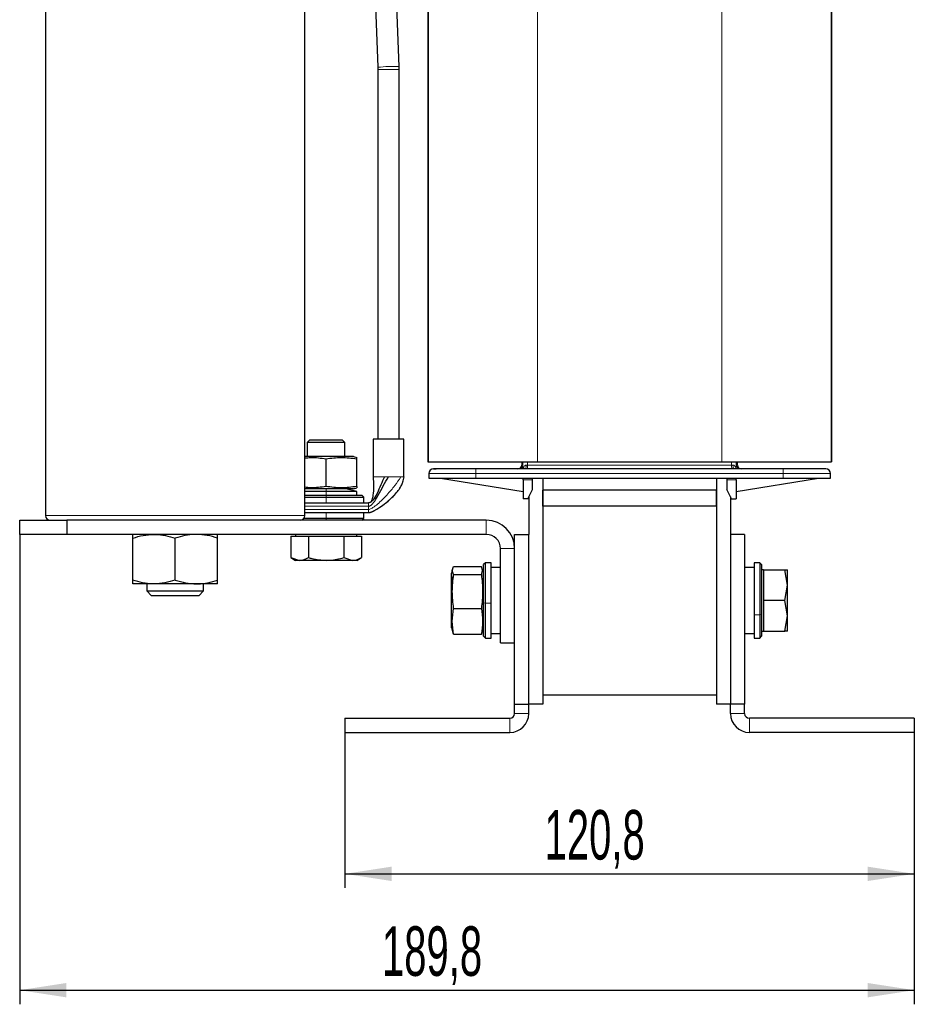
# Model space of a CAD drawing. Header units: millimetres. Extents: x 5 to 418, y -47 to 292.
# Tile 43 of 46: x 177 to 240, y 152 to 221. Entities that reach past the tile are written whole.
import ezdxf

# ---------------------------------------------------------------- set-up
doc = ezdxf.new("R2010")
doc.units = ezdxf.units.MM
doc.layers.add('SLD-0', color=7, linetype='Continuous')
doc.styles.add('SLDTEXTSTYLE0', font='TXT', dxfattribs={"width": 0.605})
doc.dimstyles.new('SLDDIMSTYLE0', dxfattribs={"dimtxt": 3.5, "dimasz": 3.302, "dimexe": 0, "dimexo": 0.0625, "dimgap": 0.875, "dimtad": 1, "dimlfac": 3, "dimrnd": 1e-09, "dimzin": 12, "dimdsep": 46, "dimtxsty": 'SLDTEXTSTYLE0', "dimsah": 1, "dimcen": 0.09, "dimadec": 0, "dimazin": 3, "dimtfac": 1, "dimtofl": 0, "dimtmove": 0, "dimatfit": 3, "dimfxl": 1, "dimfrac": 2, "dimtolj": 1, "dimtzin": 12, "dimarcsym": 0})

# ---------------------------------------------------------------- blocks, each defined once
blk = doc.blocks.new('_D_2')
at = {"layer": 'SLD-0', "color": 7}
for p, q in [((199.841, 171.038), (199.841, 160.038)), ((240.108, 171.038), (240.108, 160.038)), ((199.841, 161.038), (240.108, 161.038))]:
    blk.add_line(p, q, dxfattribs=at)
for points in [[(199.841, 161.038), (203.143, 160.53), (203.143, 161.546)], [(240.108, 161.038), (236.806, 161.546), (236.806, 160.53)]]:
    blk.add_solid(points, dxfattribs=at)
at = {"layer": 'SLD-0', "color": 7, "insert": (213.959, 165.55), "char_height": 3.5, "attachment_point": 1, "style": 'SLDTEXTSTYLE0'}
blk.add_mtext('120,8', dxfattribs=at)
blk = doc.blocks.new('_D_3')
at = {"layer": 'SLD-0', "color": 7}
for p, q in [((176.841, 185.038), (176.841, 151.813)), ((240.108, 171.038), (240.108, 151.813)), ((176.841, 152.813), (240.108, 152.813))]:
    blk.add_line(p, q, dxfattribs=at)
for points in [[(176.841, 152.813), (180.143, 152.305), (180.143, 153.321)], [(240.108, 152.813), (236.806, 153.321), (236.806, 152.305)]]:
    blk.add_solid(points, dxfattribs=at)
at = {"layer": 'SLD-0', "color": 7, "insert": (202.459, 157.325), "char_height": 3.5, "attachment_point": 1, "style": 'SLDTEXTSTYLE0'}
blk.add_mtext('189,8', dxfattribs=at)

msp = doc.modelspace()

# ---------------------------------------------------------------- linework, layer by layer
at = {"color": 7, "linetype": 'Continuous', "lineweight": 25}
for p, q in [((178.6743, 232.7047), (178.6743, 186.3714)), ((197.0077, 186.3714), (197.0077, 232.7047)), ((234.2243, 227.338), (234.2243, 190.1714)), ((234.241, 227.338), (234.241, 190.1714)), ((201.8987, 225.1045), (202.1714, 218.0652)), ((203.6703, 218.1233), (203.4756, 223.15)), ((205.7077, 222.838), (205.7077, 190.1714)), ((205.7243, 222.838), (205.7243, 190.1714)), ((202.1714, 218.0652), (202.1743, 217.9157)), ((202.1743, 217.9157), (202.1743, 191.7714)), ((203.6743, 217.9157), (203.6703, 218.1233)), ((203.6743, 191.7714), (203.6743, 217.9157)), ((197.341, 191.7047), (197.1743, 191.538)), ((197.1743, 191.538), (197.1743, 190.538)), ((199.841, 191.538), (197.1743, 191.538)), ((199.6743, 191.7047), (197.341, 191.7047)), ((199.841, 191.538), (199.6743, 191.7047)), ((199.841, 190.538), (199.841, 191.538)), ((201.841, 191.7714), (201.841, 189.1047)), ((204.0077, 191.7714), (201.841, 191.7714)), ((204.0077, 189.1047), (204.0077, 191.7714)), ((200.441, 190.538), (197.0077, 190.538)), ((198.5077, 188.4237), (198.5077, 190.3857)), ((200.441, 190.538), (200.6743, 190.4755)), ((200.6743, 190.3857), (200.6743, 190.4755)), ((200.6743, 188.4237), (200.6743, 190.3857)), ((205.7077, 190.1714), (205.7243, 190.1714)), ((205.7243, 190.1714), (213.4577, 190.1714)), ((212.341, 190.1714), (212.341, 189.938)), ((213.4577, 190.1714), (226.491, 190.1714)), ((226.491, 190.1714), (234.2243, 190.1714)), ((227.6077, 189.938), (227.6077, 190.1714)), ((234.2243, 190.1714), (234.241, 190.1714)), ((230.841, 189.6714), (209.1077, 189.6714)), ((204.0077, 189.1047), (203.9343, 188.8191)), ((205.7743, 189.338), (205.7743, 189.0047)), ((205.7743, 189.0047), (209.1077, 189.0047)), ((206.6077, 189.0047), (212.441, 188.0714)), ((209.1077, 189.0047), (230.841, 189.0047)), ((212.441, 188.888), (212.441, 189.0047)), ((212.441, 188.888), (212.441, 187.5547)), ((213.1077, 188.888), (213.1077, 189.0047)), ((213.1077, 188.2214), (213.1077, 188.888)), ((213.841, 189.0047), (213.841, 173.038)), ((213.841, 189.0047), (213.841, 188.1714)), ((226.1077, 189.0047), (226.1077, 173.038)), ((226.1077, 189.0047), (226.1077, 188.1714)), ((226.841, 189.0047), (226.841, 188.888)), ((226.841, 188.888), (226.841, 188.2214)), ((227.5077, 188.888), (227.5077, 189.0047)), ((227.5077, 188.0714), (233.341, 189.0047)), ((227.5077, 188.888), (227.5077, 187.5547)), ((230.841, 189.0047), (234.1743, 189.0047)), ((234.1743, 189.0047), (234.1743, 189.338)), ((197.1077, 188.2714), (197.0077, 188.2453)), ((200.441, 188.2714), (197.0077, 188.2714)), ((198.5077, 188.0714), (197.0077, 188.0714)), ((200.6743, 188.0714), (198.5077, 188.0714)), ((200.6743, 188.0714), (199.9077, 188.2714)), ((200.441, 188.2714), (200.6744, 188.3339)), ((200.6743, 188.4237), (200.6743, 188.3341)), ((200.6743, 187.8047), (200.6743, 188.0714)), ((212.7743, 187.5547), (213.1077, 188.2214)), ((213.841, 187.038), (213.841, 188.1714)), ((226.1077, 188.1714), (213.841, 188.1714)), ((226.1077, 187.038), (226.1077, 188.1714)), ((227.1743, 187.5547), (226.841, 188.2214)), ((197.0077, 187.8047), (198.5077, 187.8047)), ((197.0077, 187.6714), (198.5077, 187.6714)), ((198.5077, 187.8047), (201.041, 187.8047)), ((198.5077, 187.6714), (201.1743, 187.6714)), ((201.1743, 187.6714), (201.041, 187.8047)), ((201.1743, 187.2714), (201.1743, 187.6714)), ((212.7743, 187.5547), (212.441, 187.5547)), ((212.841, 187.688), (212.841, 185.038)), ((227.1077, 187.688), (227.1077, 185.038)), ((227.1743, 187.5547), (227.5077, 187.5547)), ((197.0077, 187.2714), (198.5077, 187.2714)), ((198.5077, 187.2714), (200.6212, 187.2714)), ((200.641, 187.2714), (201.5077, 187.2714)), ((226.1077, 187.038), (213.841, 187.038)), ((213.841, 187.038), (213.841, 173.7047)), ((226.1077, 187.038), (226.1077, 173.7047)), ((176.841, 185.038), (176.841, 186.038)), ((176.841, 186.038), (180.1743, 186.038)), ((180.1743, 186.038), (180.1743, 185.038)), ((209.841, 186.038), (180.1743, 186.038)), ((198.5077, 186.1714), (196.941, 186.1714)), ((198.5077, 186.5714), (197.0077, 186.5714)), ((200.641, 186.5714), (198.5077, 186.5714)), ((201.1743, 186.1714), (198.5077, 186.1714)), ((201.5077, 186.5714), (200.641, 186.5714)), ((201.041, 186.038), (201.1743, 186.1714)), ((201.1743, 186.1714), (201.1743, 186.5714)), ((180.1743, 185.038), (176.841, 185.038)), ((209.841, 185.038), (180.1743, 185.038)), ((184.841, 181.806), (184.841, 184.7701)), ((187.841, 181.806), (187.841, 184.7701)), ((190.841, 181.806), (190.841, 184.7701)), ((196.0058, 184.9047), (196.0058, 183.3982)), ((196.0058, 184.9047), (196.6313, 184.9047)), ((196.341, 185.038), (196.341, 184.9047)), ((196.6313, 184.9047), (197.2567, 184.9047)), ((197.2567, 184.9047), (197.2567, 183.3982)), ((197.2567, 184.9047), (198.5077, 184.9047)), ((198.5077, 184.9047), (199.7586, 184.9047)), ((199.7586, 184.9047), (199.7586, 183.3982)), ((199.7586, 184.9047), (200.384, 184.9047)), ((200.384, 184.9047), (201.0095, 184.9047)), ((200.6743, 184.9047), (200.6743, 185.038)), ((201.0095, 184.9047), (201.0095, 183.3982)), ((211.841, 185.038), (212.841, 185.038)), ((211.841, 173.038), (211.841, 185.038)), ((212.841, 173.038), (212.841, 185.038)), ((227.1077, 185.038), (227.1077, 173.038)), ((228.1077, 185.038), (227.1077, 185.038)), ((228.1077, 185.038), (228.1077, 173.038)), ((210.841, 177.3714), (210.841, 184.038)), ((196.0058, 183.3982), (196.341, 183.2047)), ((196.0058, 183.3982), (196.6313, 183.2047)), ((196.6313, 183.2047), (196.341, 183.2047)), ((198.5077, 183.2047), (196.6313, 183.2047)), ((200.384, 183.2047), (198.5077, 183.2047)), ((199.7586, 183.3982), (200.384, 183.2047)), ((200.6743, 183.2047), (200.384, 183.2047)), ((200.6743, 183.2047), (201.0095, 183.3982)), ((207.4538, 182.6012), (207.3743, 182.3047)), ((207.5267, 182.7654), (209.4887, 182.7654)), ((209.5785, 182.4815), (209.4887, 182.7654)), ((209.4887, 182.1976), (209.5785, 182.4815)), ((209.641, 182.3047), (209.5622, 182.5986)), ((209.7743, 183.038), (209.641, 182.9047)), ((209.641, 180.1886), (209.641, 182.9047)), ((210.1743, 183.038), (209.7743, 183.038)), ((209.7743, 180.179), (209.7743, 183.038)), ((210.1743, 180.179), (210.1743, 183.038)), ((210.841, 182.7047), (210.1743, 182.7047)), ((228.7743, 182.7047), (228.1077, 182.7047)), ((229.1743, 183.038), (228.7743, 183.038)), ((228.7743, 183.038), (228.7743, 179.3499)), ((229.3077, 182.9047), (229.1743, 183.038)), ((229.1743, 183.038), (229.1743, 179.3499)), ((229.3077, 182.9047), (229.3077, 179.401)), ((229.441, 182.538), (229.3077, 182.538)), ((229.441, 182.538), (229.441, 181.4547)), ((229.441, 182.538), (230.9475, 182.538)), ((231.141, 181.4547), (230.9475, 182.538)), ((230.9475, 182.538), (231.141, 182.538)), ((231.141, 181.4547), (231.141, 182.538)), ((207.3743, 182.2543), (207.3743, 182.3047)), ((207.3743, 181.7826), (207.3743, 182.2543)), ((207.3743, 178.438), (207.3743, 181.7826)), ((207.5267, 182.1976), (209.4887, 182.1976)), ((186.341, 181.538), (184.841, 181.538)), ((185.841, 181.538), (185.841, 181.038)), ((185.841, 181.038), (186.1743, 180.7047)), ((185.841, 181.038), (189.841, 181.038)), ((189.341, 181.538), (186.341, 181.538)), ((190.841, 181.538), (189.341, 181.538)), ((189.5077, 180.7047), (189.841, 181.038)), ((189.841, 181.038), (189.841, 181.538)), ((229.441, 181.4547), (229.441, 180.3714)), ((230.9475, 180.3714), (231.141, 181.4547)), ((231.141, 179.288), (231.141, 181.4547)), ((189.5077, 180.7047), (186.1743, 180.7047)), ((230.9475, 180.3714), (229.441, 180.3714)), ((229.441, 180.3714), (229.441, 179.288)), ((231.141, 179.288), (230.9475, 180.3714)), ((207.5267, 179.8036), (209.4887, 179.8036)), ((209.641, 177.838), (209.641, 180.1886)), ((209.7743, 177.7047), (209.7743, 180.179)), ((210.1743, 177.7047), (210.1743, 180.179)), ((228.7743, 179.3499), (228.7743, 177.7047)), ((229.1743, 179.3499), (229.1743, 177.7047)), ((229.3077, 179.401), (229.3077, 177.838)), ((229.441, 179.288), (229.441, 178.2047)), ((230.9475, 178.2047), (231.141, 179.288)), ((231.141, 178.2047), (231.141, 179.288)), ((207.3743, 178.438), (207.4538, 178.1415)), ((209.5615, 178.1415), (209.641, 178.438)), ((207.5267, 177.9773), (207.4732, 178.1467)), ((207.5267, 177.9773), (209.4887, 177.9773)), ((209.4887, 177.9773), (209.5422, 178.1467)), ((209.641, 177.838), (209.7743, 177.7047)), ((209.7743, 177.7047), (210.1743, 177.7047)), ((210.1743, 178.038), (210.841, 178.038)), ((228.1077, 178.038), (228.7743, 178.038)), ((228.7743, 177.7047), (229.1743, 177.7047)), ((229.1743, 177.7047), (229.3077, 177.838)), ((229.3077, 178.2047), (229.441, 178.2047)), ((229.441, 178.2047), (230.9475, 178.2047)), ((231.141, 178.2047), (230.9475, 178.2047)), ((210.841, 177.3714), (211.841, 177.3714)), ((213.841, 173.7047), (226.1077, 173.7047)), ((211.841, 173.038), (212.841, 173.038)), ((211.841, 172.3714), (211.841, 173.038)), ((212.841, 172.3714), (212.841, 173.038)), ((213.841, 173.038), (212.841, 173.038)), ((227.1077, 173.038), (226.1077, 173.038)), ((228.1077, 173.038), (227.1077, 173.038)), ((227.1077, 172.3714), (227.1077, 173.038)), ((228.1077, 172.3714), (228.1077, 173.038)), ((199.841, 172.038), (211.5077, 172.038)), ((199.841, 172.038), (199.841, 171.038)), ((240.1077, 172.038), (228.441, 172.038)), ((240.1077, 172.038), (240.1077, 171.038)), ((199.841, 171.038), (211.5077, 171.038)), ((240.1077, 171.038), (228.441, 171.038))]:
    msp.add_line(p, q, dxfattribs=at)
at = {"color": 7, "linetype": 'Continuous', "lineweight": 18}
for p, q in [((213.4577, 227.338), (213.4577, 190.1714)), ((226.491, 227.338), (226.491, 190.1714)), ((202.1743, 217.9157), (203.6743, 217.9157)), ((212.4327, 189.6714), (212.4327, 190.1714)), ((212.7592, 190.1714), (212.7592, 189.938)), ((227.1895, 189.938), (227.1895, 190.1714)), ((227.5159, 190.1714), (227.5159, 189.6714)), ((209.1077, 189.6714), (209.1077, 189.338)), ((212.341, 189.938), (212.412, 189.938)), ((212.6652, 189.938), (212.7592, 189.938)), ((212.7592, 189.938), (227.1895, 189.938)), ((227.1895, 189.938), (227.2834, 189.938)), ((227.5367, 189.938), (227.6077, 189.938)), ((230.841, 189.6714), (230.841, 189.338)), ((201.841, 189.1047), (201.9017, 189.1047)), ((202.6332, 189.1047), (202.9243, 189.1047)), ((203.8008, 189.1047), (203.8453, 189.1047)), ((209.1077, 189.338), (205.7743, 189.338)), ((209.1077, 189.338), (230.841, 189.338)), ((209.1077, 189.0047), (209.1077, 189.338)), ((213.1077, 188.888), (212.441, 188.888)), ((226.841, 188.888), (227.5077, 188.888)), ((234.1743, 189.338), (230.841, 189.338)), ((230.841, 189.338), (230.841, 189.0047)), ((198.5077, 188.2714), (198.5077, 188.0714)), ((198.5077, 188.0714), (198.5077, 187.8047)), ((198.5077, 187.8047), (198.5077, 187.6714)), ((198.5077, 187.2714), (198.5077, 187.6714)), ((197.0077, 187.038), (201.5077, 187.038)), ((197.0077, 186.8047), (201.5077, 186.8047)), ((201.5077, 186.8047), (201.5077, 187.038)), ((178.6743, 186.3714), (187.841, 186.3714)), ((187.841, 186.3714), (197.0077, 186.3714)), ((198.5077, 186.5714), (198.5077, 186.1714)), ((198.5077, 186.038), (198.5077, 186.1714)), ((209.841, 185.038), (209.841, 186.038)), ((211.841, 184.038), (210.841, 184.038)), ((209.641, 182.2543), (209.5785, 182.4815)), ((207.3743, 181.7826), (207.5267, 182.1976)), ((209.641, 180.1886), (209.7743, 180.179)), ((210.1743, 180.179), (209.7743, 180.179)), ((228.7743, 179.3499), (229.1743, 179.3499)), ((229.3077, 179.401), (229.1743, 179.3499)), ((211.5077, 171.038), (211.5077, 172.038)), ((211.841, 172.3714), (212.841, 172.3714)), ((227.1077, 172.3714), (228.1077, 172.3714)), ((228.441, 172.038), (228.441, 171.038))]:
    msp.add_line(p, q, dxfattribs=at)
at = {"color": 7, "linetype": 'Continuous', "lineweight": 18, "flags": 128}
for points in [[(212.6652, 189.938), (212.6637, 189.886), (212.6591, 189.836), (212.6516, 189.7899), (212.6416, 189.7495), (212.6294, 189.7163), (212.6155, 189.6917), (212.6004, 189.6765), (212.5846, 189.6714)], [(227.364, 189.6714), (227.3483, 189.6765), (227.3332, 189.6917), (227.3192, 189.7163), (227.307, 189.7495), (227.297, 189.7899), (227.2896, 189.836), (227.285, 189.886), (227.2834, 189.938)]]:
    msp.add_lwpolyline(points, dxfattribs=at)
at = {"color": 7, "linetype": 'Continuous', "lineweight": 18}
for centre, radius, start, end in [((203.3588, 206.7863), 11.3413, 88.426214, 96.009705), ((212.1454, 189.938), 0.2666, 270.007162, 0.00716), ((209.4811, 189.8714), 3.2787, 356.502336, 1.1646), ((230.4675, 189.8714), 3.2787, 178.8354, 183.497664), ((227.8033, 189.938), 0.2666, 179.99284, 269.992838)]:
    msp.add_arc(centre, radius, start, end, dxfattribs=at)
at = {"color": 7, "linetype": 'Continuous', "lineweight": 25}
for centre, radius, start, end in [((206.1077, 189.338), 0.3333, 90, 180), ((212.0743, 189.938), 0.2667, 270, 0), ((227.8743, 189.938), 0.2667, 180, 270), ((233.841, 189.338), 0.3333, 0, 90), ((179.0077, 186.3714), 0.3333, 180, 270), ((196.6743, 186.3714), 0.3333, 270, 0), ((209.841, 184.038), 2, 0, 90), ((209.841, 184.038), 1, 360, 90), ((211.5077, 172.3714), 1.3333, 270, 0), ((211.5077, 172.3714), 0.3333, 270, 0), ((228.441, 172.3714), 1.3333, 180, 270), ((228.441, 172.3714), 0.3333, 180, 270)]:
    msp.add_arc(centre, radius, start, end, dxfattribs=at)
for points, knots in [([(197.0077, 190.441), (197.1465, 190.4557), (197.6465, 190.5087), (198.1465, 190.4373), (198.5077, 190.3857)], [0, 0, 0, 0, 0.2777704, 1, 1, 1, 1]), ([(198.5077, 190.3857), (198.8688, 190.4306), (199.591, 190.5204), (200.3132, 190.4306), (200.6743, 190.3857)], [0, 0, 0, 0, 0.4999949, 1, 1, 1, 1]), ([(209.1077, 189.6714), (208.7303, 189.6714), (208.1497, 189.6714), (207.4513, 189.6714), (206.9707, 189.6714), (206.5835, 189.6714), (206.2094, 189.6714), (206.1477, 189.6714), (206.1077, 189.6714)], [0, 0, 0, 0, 0.2394568, 0.3683607, 0.5, 0.6316393, 0.7605432, 1, 1, 1, 1]), ([(206.1077, 189.6714), (206.1169, 189.6714), (206.1311, 189.6714), (206.2087, 189.6714), (206.2638, 189.6714), (206.2888, 189.6714)], [0, 0, 0, 0, 0.5002829, 0.7726608, 1, 1, 1, 1]), ([(206.1077, 189.6714), (206.1169, 189.6714), (206.1311, 189.6714), (206.2087, 189.6714), (206.2638, 189.6714), (206.2888, 189.6714)], [0, 0, 0, 0, 0.5002829, 0.7726608, 1, 1, 1, 1]), ([(206.1077, 189.6714), (206.1169, 189.6714), (206.1311, 189.6714), (206.2087, 189.6714), (206.2638, 189.6714), (206.2888, 189.6714)], [0, 0, 0, 0, 0.50028294, 0.7726608, 1, 1, 1, 1]), ([(206.1077, 189.6714), (206.1169, 189.6714), (206.1311, 189.6714), (206.2087, 189.6714), (206.2638, 189.6714), (206.2888, 189.6714)], [0, 0, 0, 0, 0.50028294, 0.7726608, 1, 1, 1, 1]), ([(233.841, 189.6714), (233.8009, 189.6714), (233.7393, 189.6714), (233.3652, 189.6714), (232.978, 189.6714), (232.4974, 189.6714), (231.7989, 189.6714), (231.2184, 189.6714), (230.841, 189.6714)], [0, 0, 0, 0, 0.2394568, 0.3683607, 0.5, 0.6316393, 0.7605432, 1, 1, 1, 1]), ([(201.8416, 189.1047), (201.8606, 188.6689), (201.8832, 188.1535), (201.7898, 187.587), (201.7336, 187.4312), (201.6721, 187.3445), (201.6227, 187.3018), (201.5669, 187.2757), (201.5274, 187.2728), (201.5077, 187.2714)], [0, 0, 0, 0, 0.6597059, 0.7800458, 0.8716861, 0.9082003, 0.9402702, 0.9700575, 1, 1, 1, 1]), ([(201.5077, 187.038), (201.5398, 187.0424), (201.6098, 187.052), (201.7293, 187.1302), (201.9516, 187.3637), (202.2204, 187.8287), (202.534, 188.456), (202.7984, 188.8954), (202.9243, 189.1047)], [0, 0, 0, 0, 0.036037, 0.0784376, 0.1625961, 0.4225603, 0.725004, 1, 1, 1, 1]), ([(202.6332, 189.1047), (202.5486, 188.915), (202.3704, 188.5157), (202.1355, 187.9611), (201.923, 187.563), (201.7327, 187.3641), (201.6262, 187.2881), (201.5452, 187.2767), (201.5077, 187.2714)], [0, 0, 0, 0, 0.2696621, 0.5676726, 0.8271318, 0.8945495, 0.9510296, 1, 1, 1, 1]), ([(201.5574, 186.5762), (201.5577, 186.5763), (201.5585, 186.5763), (201.5851, 186.5815), (201.6322, 186.5935), (201.7079, 186.6206), (201.7716, 186.6471), (201.8355, 186.6767), (201.9077, 186.7122), (202.0824, 186.8059), (202.3585, 186.9794), (202.8395, 187.3304), (203.3844, 187.8278), (203.8238, 188.4035), (203.9305, 188.7194), (203.9589, 188.8034)], [0, 0, 0, 0, 0.0752457, 0.1851231, 0.2806897, 0.3175691, 0.3469951, 0.3598887, 0.3724653, 0.3998888, 0.4750997, 0.5747685, 0.783904, 0.9425473, 1, 1, 1, 1]), ([(198.5077, 188.4237), (198.1465, 188.3721), (197.6465, 188.3008), (197.1465, 188.3537), (197.0077, 188.3684)], [0, 0, 0, 0, 0.7222148, 1, 1, 1, 1]), ([(200.6743, 188.4237), (200.3132, 188.3788), (199.591, 188.289), (198.8688, 188.3788), (198.5077, 188.4237)], [0, 0, 0, 0, 0.4999949, 1, 1, 1, 1]), ([(201.6395, 186.5974), (201.6377, 186.5968), (201.6322, 186.5951), (201.6254, 186.593), (201.6087, 186.5879), (201.6028, 186.5865), (201.598, 186.5853)], [0, 0, 0, 0, 0.053507, 0.1589082, 0.2987428, 1, 1, 1, 1]), ([(184.841, 184.7701), (185.0846, 184.845), (185.5763, 184.9961), (186.0845, 185.024), (186.341, 185.038)], [0, 0, 0, 0, 0.49545796, 1, 1, 1, 1]), ([(184.841, 184.7701), (184.841, 184.8047), (184.841, 184.9625), (184.841, 185.0049), (184.841, 185.038)], [0, 0, 0, 0, 0.2189524, 1, 1, 1, 1]), ([(186.341, 185.038), (186.3765, 185.0377), (186.6458, 185.0353), (187.1535, 184.9768), (187.6104, 184.8394), (187.841, 184.7701)], [0, 0, 0, 0, 0.07009, 0.5307844, 1, 1, 1, 1]), ([(189.341, 185.038), (189.3054, 185.0377), (189.0362, 185.0353), (188.5285, 184.9768), (188.0716, 184.8394), (187.841, 184.7701)], [0, 0, 0, 0, 0.07009, 0.5307844, 1, 1, 1, 1]), ([(190.841, 184.7701), (190.5974, 184.845), (190.1057, 184.9961), (189.5974, 185.024), (189.341, 185.038)], [0, 0, 0, 0, 0.495458, 1, 1, 1, 1]), ([(190.841, 184.7701), (190.841, 184.8047), (190.841, 184.9625), (190.841, 185.0049), (190.841, 185.038)], [0, 0, 0, 0, 0.2189524, 1, 1, 1, 1]), ([(196.6313, 183.2047), (196.6461, 183.2049), (196.8573, 183.2077), (197.0643, 183.3064), (197.2567, 183.3982)], [0, 0, 0, 0, 0.07021477, 1, 1, 1, 1]), ([(197.2567, 183.3982), (197.3381, 183.3754), (197.7453, 183.2611), (198.1688, 183.2298), (198.5077, 183.2047)], [0, 0, 0, 0, 0.1997433, 1, 1, 1, 1]), ([(198.5077, 183.2047), (198.602, 183.2067), (199.0253, 183.2155), (199.4379, 183.3183), (199.7586, 183.3982)], [0, 0, 0, 0, 0.22301872, 1, 1, 1, 1]), ([(200.384, 183.2047), (200.3989, 183.2049), (200.6101, 183.2077), (200.8171, 183.3064), (201.0095, 183.3982)], [0, 0, 0, 0, 0.0702148, 1, 1, 1, 1]), ([(207.5267, 182.1976), (207.4817, 182.2924), (207.3919, 182.4817), (207.4818, 182.6709), (207.5267, 182.7654)], [0, 0, 0, 0, 0.5008729, 1, 1, 1, 1]), ([(186.341, 181.538), (186.3054, 181.5384), (186.0362, 181.5408), (185.5285, 181.5993), (185.0716, 181.7367), (184.841, 181.806)], [0, 0, 0, 0, 0.07009, 0.5307844, 1, 1, 1, 1]), ([(184.841, 181.538), (184.841, 181.5711), (184.841, 181.6135), (184.841, 181.7714), (184.841, 181.806)], [0, 0, 0, 0, 0.7810476, 1, 1, 1, 1]), ([(187.841, 181.806), (187.5974, 181.7311), (187.1057, 181.5799), (186.5974, 181.5521), (186.341, 181.538)], [0, 0, 0, 0, 0.495458, 1, 1, 1, 1]), ([(187.841, 181.806), (188.0846, 181.7311), (188.5763, 181.5799), (189.0845, 181.5521), (189.341, 181.538)], [0, 0, 0, 0, 0.495458, 1, 1, 1, 1]), ([(189.341, 181.538), (189.3765, 181.5384), (189.6458, 181.5408), (190.1535, 181.5993), (190.6104, 181.7367), (190.841, 181.806)], [0, 0, 0, 0, 0.07009003, 0.53078443, 1, 1, 1, 1]), ([(190.841, 181.538), (190.841, 181.5711), (190.841, 181.6135), (190.841, 181.7714), (190.841, 181.806)], [0, 0, 0, 0, 0.7810476, 1, 1, 1, 1]), ([(207.5267, 179.8036), (207.4818, 180.2026), (207.3919, 181.0006), (207.4818, 181.7986), (207.5267, 182.1976)], [0, 0, 0, 0, 0.4999949, 1, 1, 1, 1]), ([(209.4887, 182.1976), (209.5336, 181.7986), (209.6234, 181.0006), (209.5336, 180.2026), (209.4887, 179.8036)], [0, 0, 0, 0, 0.4999949, 1, 1, 1, 1]), ([(207.5267, 177.9773), (207.4818, 178.2817), (207.3919, 178.8905), (207.4818, 179.4992), (207.5267, 179.8036)], [0, 0, 0, 0, 0.4999949, 1, 1, 1, 1]), ([(209.4887, 179.8036), (209.5336, 179.4992), (209.6234, 178.8905), (209.5336, 178.2817), (209.4887, 177.9773)], [0, 0, 0, 0, 0.4999949, 1, 1, 1, 1])]:
    msp.add_open_spline(points, degree=3, knots=knots, dxfattribs=at)
at = {"color": 7, "linetype": 'Continuous', "lineweight": 18}
for points, knots in [([(212.412, 189.938), (212.4154, 189.9117), (212.4222, 189.8587), (212.4292, 189.7336), (212.4327, 189.6707)], [0, 0, 0, 0, 0.4965302, 1, 1, 1, 1]), ([(212.4327, 189.6707), (212.4329, 189.6691), (212.4333, 189.6661), (212.4348, 189.6661), (212.4371, 189.6696), (212.4426, 189.6833), (212.4533, 189.7172), (212.4687, 189.759), (212.4828, 189.7912), (212.5064, 189.8389), (212.5422, 189.89), (212.6058, 189.9316), (212.646, 189.936), (212.6652, 189.938)], [0, 0, 0, 0, 0.0306893, 0.060731, 0.0917497, 0.125228, 0.2502124, 0.3752396, 0.453445, 0.5001229, 0.7492145, 0.8805648, 1, 1, 1, 1]), ([(227.2834, 189.938), (227.3025, 189.936), (227.3426, 189.9317), (227.4061, 189.8904), (227.4587, 189.8151), (227.4904, 189.7327), (227.5059, 189.6837), (227.5115, 189.6697), (227.5138, 189.6661), (227.5153, 189.6661), (227.5157, 189.6691), (227.5159, 189.6707)], [0, 0, 0, 0, 0.1189222, 0.2496234, 0.4984742, 0.7481805, 0.8734682, 0.9073659, 0.9387175, 0.9690395, 1, 1, 1, 1]), ([(227.5159, 189.6707), (227.5194, 189.7334), (227.5264, 189.8583), (227.5332, 189.9115), (227.5367, 189.938)], [0, 0, 0, 0, 0.5016662, 1, 1, 1, 1]), ([(201.5077, 186.8047), (201.5371, 186.8084), (201.6043, 186.8167), (201.7076, 186.8648), (201.8975, 186.9753), (202.2862, 187.2857), (202.8086, 187.8131), (203.3775, 188.4704), (203.6646, 188.9007), (203.8008, 189.1047)], [0, 0, 0, 0, 0.0251055, 0.0572872, 0.0967431, 0.2155347, 0.4902817, 0.7582725, 1, 1, 1, 1]), ([(203.9343, 188.8191), (203.9167, 188.7348), (203.8566, 188.4454), (203.4317, 187.9032), (202.8903, 187.3702), (202.3266, 186.9578), (201.9706, 186.7389), (201.7224, 186.6218), (201.5799, 186.5776), (201.5296, 186.5733), (201.5077, 186.5714)], [0, 0, 0, 0, 0.0811913, 0.2787529, 0.6047034, 0.7537336, 0.8784566, 0.9593334, 0.9822809, 1, 1, 1, 1])]:
    msp.add_open_spline(points, degree=3, knots=knots, dxfattribs=at)
for points in [[(201.9017, 189.1047), (201.9361, 189.1047), (202.0048, 189.1047), (202.177, 189.1047), (202.3869, 189.1047), (202.5511, 189.1047), (202.6332, 189.1047)], [(202.9243, 189.1047), (203.0095, 189.1047), (203.1797, 189.1047), (203.4201, 189.1047), (203.6366, 189.1047), (203.746, 189.1047), (203.8008, 189.1047)], [(203.8453, 189.1047), (203.8923, 189.1047), (203.9862, 189.1047), (204.0005, 189.1047), (204.0077, 189.1047)], [(201.5077, 187.16), (201.5077, 187.1762), (201.5077, 187.2085), (201.5077, 187.2436), (201.5077, 187.267), (201.5077, 187.2699), (201.5077, 187.2714)], [(201.5077, 187.038), (201.5077, 187.0596), (201.5077, 187.1026), (201.5077, 187.1409), (201.5077, 187.16)], [(201.5077, 186.5714), (201.5077, 186.5749), (201.5077, 186.5819), (201.5077, 186.6359), (201.5077, 186.713), (201.5077, 186.7741), (201.5077, 186.8047)]]:
    msp.add_open_spline(points, degree=3, dxfattribs=at)

# ---------------------------------------------------------------- dimensions: what is measured, and where the dimension line sits
at = {"layer": 'SLD-0', "color": 7}
for base, p1, picture, middle in [((240.1077, 152.8134), (176.841, 185.038), '_D_3', (208.4743, 152.8134)), ((240.1077, 161.038), (199.841, 171.038), '_D_2', (219.9743, 161.038))]:
    dim = msp.add_linear_dim(base=base, p1=p1, p2=(240.1077, 171.038), dimstyle='SLDDIMSTYLE0', dxfattribs=at)
    dim.commit()
    dim.dimension.update_dxf_attribs({"geometry": picture, "text_midpoint": middle, "dimtype": 160})

doc.saveas('drawing.dxf')
